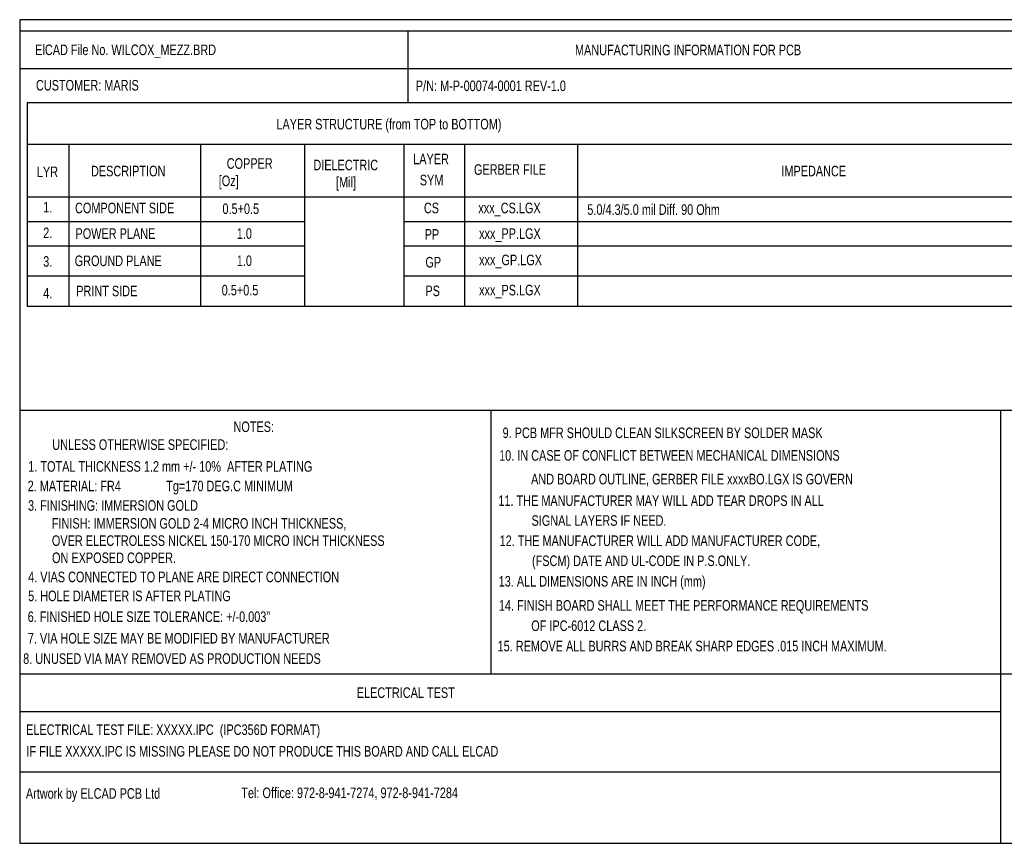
# Model space of a CAD drawing. Extents: x -29 to 285, y -29 to 263.
# Tile 5 of 6: x -19 to 147, y 124 to 263. Entities that reach past the tile are written whole.
import ezdxf

# ---------------------------------------------------------------- set-up
doc = ezdxf.new("R2010")
doc.units = 0
doc.layers.add('DRILL', color=9, linetype='CONTINUOUS')

msp = doc.modelspace()

# ---------------------------------------------------------------- linework, layer by layer
at = {"layer": 'DRILL'}
msp.add_lwpolyline([(-18.7325, 124.0155), (266.3825, 124.0155), (266.3825, 262.8265), (-18.7325, 262.8265)], close=True, dxfattribs=at)
for points in [[(-18.7325, 260.9215), (189.4205, 260.9215)], [(46.6725, 260.9215), (46.6725, 248.8565)], [(-18.7325, 254.5715), (189.4205, 254.5715)], [(-17.4625, 248.8565), (189.4205, 248.8565)], [(-17.4625, 248.8565), (-17.4625, 214.5665)], [(-17.4625, 241.8715), (155.8925, 241.8715)], [(-10.4775, 241.8715), (-10.4775, 214.5665)], [(11.7475, 241.8715), (11.7475, 214.5665)], [(29.2735, 241.8715), (29.2735, 214.5665), (46.0375, 214.5665), (46.0375, 241.8715)], [(56.1975, 241.8715), (56.1975, 214.5665)], [(75.2475, 241.8715), (75.2475, 214.5665)], [(-17.4625, 232.9815), (189.4205, 232.9815)], [(-17.4625, 228.7905), (29.2735, 228.7905)], [(46.0375, 228.7905), (189.4205, 228.7905)], [(-17.4625, 224.7265), (29.2735, 224.7265)], [(46.0375, 224.7265), (189.4205, 224.7265)], [(-17.4625, 219.6465), (29.2735, 219.6465)], [(46.0375, 219.6465), (189.4205, 219.6465)], [(-17.4625, 214.5665), (29.2735, 214.5665)], [(46.0375, 214.5665), (189.4205, 214.5665)], [(-18.7325, 197.0405), (266.3825, 197.0405)], [(60.6425, 197.0405), (60.6425, 152.5905)], [(146.4945, 197.0405), (146.4945, 152.5905)], [(-18.7325, 152.5905), (266.3825, 152.5905)], [(146.4945, 152.5905), (146.4945, 124.0155)], [(-18.7325, 146.2405), (146.4945, 146.2405)], [(-18.7325, 136.0805), (146.4945, 136.0805)]]:
    msp.add_lwpolyline(points, dxfattribs=at)

# ---------------------------------------------------------------- texts
at = {"layer": 'DRILL', "width": 0.771429}
for s, p in [('ElCAD File No. WILCOX_MEZZ.BRD', (-16.1163, 256.8575)), ('MANUFACTURING INFORMATION FOR PCB', (74.8157, 256.8321)), ('CUSTOMER: MARIS', (-15.9893, 250.8885)), (' P/N: M-P-00074-0001 REV-1.0', (47.498, 250.7869)), ('LAYER STRUCTURE (from TOP to BOTTOM)', (24.5237, 244.3353)), ('COPPER', (16.1417, 237.697434)), ('DIELECTRIC', (30.7467, 237.443434)), ('LAYER', (47.5615, 238.459434)), ('LYR', (-15.8369, 236.300434)), ('DESCRIPTION', (-6.7183, 236.427434)), ('GERBER FILE', (57.7977, 236.681434)), ('IMPEDANCE', (109.5883, 236.427434)), ('   [Oz]', (13.2715, 234.776434)), ('[Mil]', (34.5567, 234.547834)), ('SYM', (48.6791, 234.903434)), ('1.', (-14.7701, 230.331434)), ('COMPONENT SIDE', (-9.4107, 230.204434)), ('0.5+0.5', (15.4305, 230.077434)), ('CS', (49.3649, 230.204434)), ('xxx_CS.LGX', (58.5343, 230.204434)), ('5.0/4.3/5.0 mil Diff. 90 Ohm', (76.8985, 229.9335)), ('2.', (-14.7701, 226.013434)), ('POWER PLANE', (-9.3345, 225.886434)), ('1.0', (17.8435, 225.886434)), ('PP', (49.4919, 225.759434)), ('xxx_PP.LGX', (58.6613, 225.886434)), ('3.', (-14.7701, 221.187434)), ('GROUND PLANE', (-9.4615, 221.2975)), ('1.0', (17.8435, 221.314434)), ('GP', (49.6189, 221.060434)), ('xxx_GP.LGX', (58.6613, 221.441434)), ('4.', (-14.7701, 215.853434)), ('PRINT SIDE', (-9.2075, 216.2175)), ('0.5+0.5', (15.3035, 216.361434)), ('PS', (49.6189, 216.234434)), ('xxx_PS.LGX', (58.6613, 216.361434)), ('NOTES:', (17.2847, 193.3321)), (' 9. PCB MFR SHOULD CLEAN SILKSCREEN BY SOLDER MASK', (62.1157, 192.307634)), ('UNLESS OTHERWISE SPECIFIED:', (-13.2461, 190.326434)), ('10. IN CASE OF CONFLICT BETWEEN MECHANICAL DIMENSIONS', (62.0395, 188.497634)), ('1. TOTAL THICKNESS 1.2 mm +/- 10%  AFTER PLATING', (-17.2847, 186.643434)), ('AND BOARD OUTLINE, GERBER FILE xxxxBO.LGX IS GOVERN', (67.4243, 184.509834)), ('2. MATERIAL: FR4', (-17.3863, 183.341434)), ('Tg=170 DEG.C MINIMUM', (5.9563, 183.3499)), ('11. THE MANUFACTURER MAY WILL ADD TEAR DROPS IN ALL', (61.9125, 180.877634)), ('3. FINISHING: IMMERSION GOLD', (-17.3355, 180.064834)), ('SIGNAL LAYERS IF NEED.', (67.5005, 177.524834)), ('FINISH: IMMERSION GOLD 2-4 MICRO INCH THICKNESS,', (-13.3223, 177.0507)), ('OVER ELECTROLESS NICKEL 150-170 MICRO INCH THICKNESS', (-13.3096, 174.1424)), ('12. THE MANUFACTURER WILL ADD MANUFACTURER CODE,', (62.1157, 174.121234)), ('ON EXPOSED COPPER.', (-13.2842, 171.2468)), ('(FSCM) DATE AND UL-CODE IN P.S.ONLY.', (67.5767, 170.743034)), ('4. VIAS CONNECTED TO PLANE ARE DIRECT CONNECTION', (-17.3101, 168.025234)), ('13. ALL DIMENSIONS ARE IN INCH (mm)', (61.9633, 167.288634)), ('5. HOLE DIAMETER IS AFTER PLATING', (-17.3101, 164.824834)), ('14. FINISH BOARD SHALL MEET THE PERFORMANCE REQUIREMENTS', (61.9887, 163.224634)), ('6. FINISHED HOLE SIZE TOLERANCE: +/-0.003"', (-17.3863, 161.319634)), ('OF IPC-6012 CLASS 2.', (67.4497, 159.795634)), ('7. VIA HOLE SIZE MAY BE MODIFIED BY MANUFACTURER', (-17.3609, 157.687434)), ('15. REMOVE ALL BURRS AND BREAK SHARP EDGES .015 INCH MAXIMUM.', (61.7855, 156.366634)), (' 8. UNUSED VIA MAY REMOVED AS PRODUCTION NEEDS', (-18.6563, 154.258434)), ('ELECTRICAL TEST', (38.0619, 148.518034)), ('ELECTRICAL TEST FILE: XXXXX.IPC  (IPC356D FORMAT)', (-17.6403, 142.2781)), ('IF FILE XXXXX.IPC IS MISSING PLEASE DO NOT PRODUCE THIS BOARD AND CALL ELCAD', (-17.5895, 138.637434)), ('Artwork by ELCAD PCB Ltd', (-17.6911, 131.525434)), ('Tel: Office: 972-8-941-7274, 972-8-941-7284', (18.6055, 131.6355))]:
    msp.add_text(s, height=1.778, dxfattribs=at).set_placement(p)

doc.saveas('drawing.dxf')
